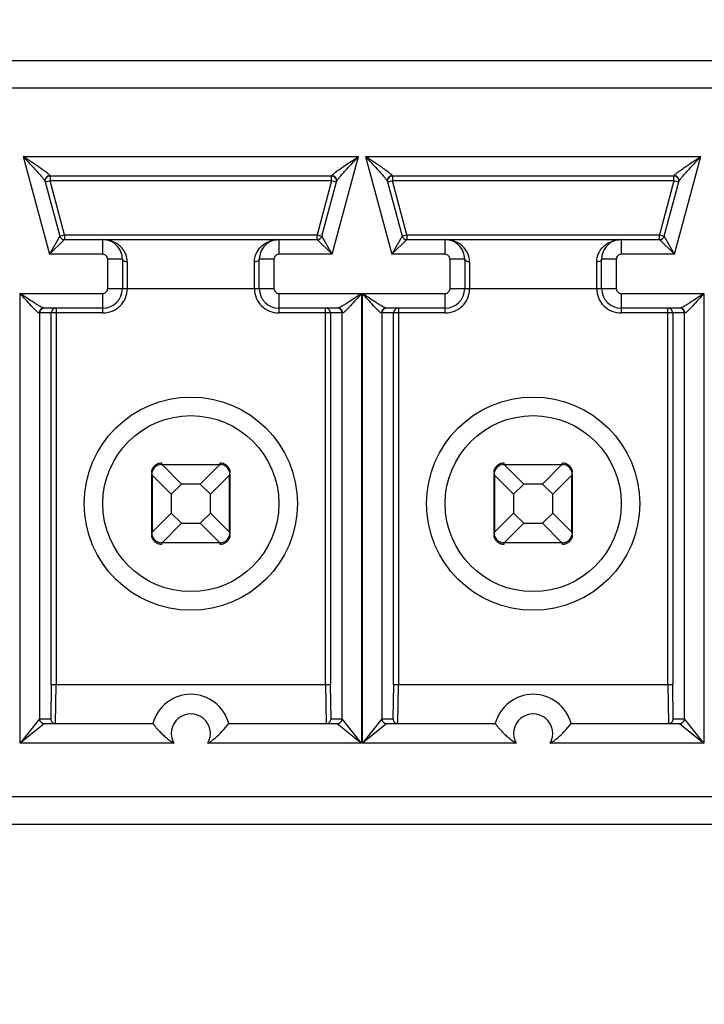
# Model space of a CAD drawing. Header units: inches. Extents: x 0 to 34, y 0 to 22.
# Tile 8 of 124: x 7.63 to 7.837, y 5.255 to 5.553. Entities that reach past the tile are written whole.
import ezdxf

# ---------------------------------------------------------------- set-up
doc = ezdxf.new("R2010")
doc.units = ezdxf.units.IN
doc.header["$LTSCALE"] = 1.87
doc.header["$MEASUREMENT"] = 0
doc.layers.get('0').update_dxf_attribs({"linetype": 'CONTINUOUS'})
doc.layers.add('DIMENSIONS', color=7, linetype='CONTINUOUS')
doc.styles.get("Standard").update_dxf_attribs({"font": 'txt', "width": 0.8})
doc.dimstyles.new('DIMSTYLE_2', dxfattribs={"dimtxt": 0.125, "dimasz": 0.18, "dimexe": 0.125, "dimexo": 0.0625, "dimgap": 0.09, "dimtad": 0, "dimtih": 1, "dimtoh": 1, "dimdec": 3, "dimlfac": 1.3333333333, "dimzin": 4, "dimdsep": 46, "dimtxsty": 'STANDARD', "dimblk": '_FILLED', "dimblk1": '_FILLED', "dimblk2": '_FILLED', "dimcen": 0.09, "dimadec": 0, "dimazin": 0, "dimtp": 0.001, "dimtm": 0.001, "dimtfac": 1, "dimtdec": 3, "dimtofl": 0, "dimtmove": 0, "dimatfit": 3, "dimldrblk": '_FILLED', "dimfxl": 1, "dimtolj": 1, "dimtzin": 4, "dimarcsym": 0})

# ---------------------------------------------------------------- blocks, each defined once
blk = doc.blocks.new('*D7')
at = {"layer": 'DIMENSIONS', "color": 2, "linetype": 'CONTINUOUS'}
blk.add_line((10.0188810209, 5.2472113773), (10.0188810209, 4.1817363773), dxfattribs=at)
at = {"layer": 'DIMENSIONS', "color": 2, "linetype": 'CONTINUOUS', "insert": (9.9563810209, 4.1192363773), "char_height": 0.125, "width": 1.425, "attachment_point": 3, "rotation": 90, "line_spacing_factor": 0.9}
blk.add_mtext('4.754{\\Ftxt.shx;\\W1.000000;\\H0.125000; }[120.74]', dxfattribs=at)
blk = doc.blocks.new('_FILLED')
at = {"color": 0, "linetype": 'BYBLOCK'}
blk.add_solid([(0, 0), (-1, 0.1736111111), (-1, -0.1736111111)], dxfattribs=at)
blk = doc.blocks.new('*D20')
at = {"layer": 'DIMENSIONS', "color": 2, "linetype": 'CONTINUOUS'}
blk.add_line((8.8549853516, 6.4099613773), (5.68896, 6.4099613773), dxfattribs=at)
at = {"layer": 'DIMENSIONS', "color": 2, "linetype": 'CONTINUOUS', "insert": (5.62646, 6.4724613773), "char_height": 0.125, "width": 1.325, "attachment_point": 3, "line_spacing_factor": 0.9}
blk.add_mtext('1.944{\\Ftxt.shx;\\W1.000000;\\H0.125000; }[49.39]', dxfattribs=at)

msp = doc.modelspace()

# ---------------------------------------------------------------- linework, layer by layer
at = {"color": 7, "linetype": 'CONTINUOUS'}
for p, q in [((8.6865363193, 5.5402861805), (7.1936583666, 5.5402861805)), ((8.6782863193, 5.5320361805), (7.2831145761, 5.5320361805)), ((7.6311490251, 5.5113670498), (7.6390609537, 5.4818393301)), ((7.6311490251, 5.5113670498), (7.7323138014, 5.5113670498)), ((7.7244014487, 5.4818393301), (7.7323138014, 5.5113670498)), ((7.7344954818, 5.5113670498), (7.7424074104, 5.4818393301)), ((7.7344954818, 5.5113670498), (7.8356602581, 5.5113670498)), ((7.8277479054, 5.4818393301), (7.8356602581, 5.5113670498)), ((7.6377748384, 5.5037520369), (7.6421663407, 5.4873627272)), ((7.6392408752, 5.5039849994), (7.6378148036, 5.5036028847)), ((7.6392408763, 5.5054613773), (7.6392009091, 5.5055806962)), ((7.6392408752, 5.5054613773), (7.6392408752, 5.5039849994)), ((7.7242215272, 5.5054613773), (7.6392408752, 5.5054613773)), ((7.6435924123, 5.4877448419), (7.6392408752, 5.5039849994)), ((7.7242215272, 5.5039849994), (7.6392408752, 5.5039849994)), ((7.7242215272, 5.5039849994), (7.7198699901, 5.4877448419)), ((7.7212960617, 5.4873627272), (7.7256875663, 5.5037520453)), ((7.7242215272, 5.5039849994), (7.7242215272, 5.5054613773)), ((7.7256475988, 5.5036028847), (7.7242215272, 5.5039849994)), ((7.724261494, 5.5055806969), (7.724221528, 5.5054613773)), ((7.7411212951, 5.5037520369), (7.7455127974, 5.4873627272)), ((7.7425873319, 5.5039849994), (7.7411612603, 5.5036028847)), ((7.742587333, 5.5054613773), (7.7425473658, 5.5055806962)), ((7.7425873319, 5.5054613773), (7.7425873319, 5.5039849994)), ((7.8275679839, 5.5054613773), (7.7425873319, 5.5054613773)), ((7.746938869, 5.4877448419), (7.7425873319, 5.5039849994)), ((7.8275679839, 5.5039849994), (7.7425873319, 5.5039849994)), ((7.8275679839, 5.5039849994), (7.8232164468, 5.4877448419)), ((7.8246425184, 5.4873627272), (7.829034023, 5.5037520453)), ((7.8275679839, 5.5039849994), (7.8275679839, 5.5054613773)), ((7.8289940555, 5.5036028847), (7.8275679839, 5.5039849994)), ((7.8276079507, 5.5055806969), (7.8275679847, 5.5054613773)), ((7.639060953, 5.4818393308), (7.6435924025, 5.4862684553)), ((7.6421663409, 5.4873627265), (7.6390609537, 5.4818393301)), ((7.6421663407, 5.4873627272), (7.6435924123, 5.4877448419)), ((7.6435924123, 5.4877448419), (7.6435924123, 5.486268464)), ((7.6435924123, 5.4877448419), (7.7198699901, 5.4877448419)), ((7.6435924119, 5.486268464), (7.7198699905, 5.486268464)), ((7.6551563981, 5.4818393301), (7.6551563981, 5.486268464)), ((7.7083060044, 5.486268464), (7.7083060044, 5.4818393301)), ((7.7198699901, 5.486268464), (7.7198699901, 5.4877448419)), ((7.7198699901, 5.4877448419), (7.7212960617, 5.4873627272)), ((7.71987, 5.4862684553), (7.7244014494, 5.4818393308)), ((7.7244014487, 5.4818393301), (7.721296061, 5.4873627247)), ((7.7455127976, 5.4873627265), (7.7424074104, 5.4818393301)), ((7.7424074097, 5.4818393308), (7.7469388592, 5.4862684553)), ((7.7455127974, 5.4873627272), (7.746938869, 5.4877448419)), ((7.746938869, 5.4877448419), (7.746938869, 5.486268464)), ((7.746938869, 5.4877448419), (7.8232164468, 5.4877448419)), ((7.7469388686, 5.486268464), (7.8232164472, 5.486268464)), ((7.7585028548, 5.4818393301), (7.7585028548, 5.486268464)), ((7.8116524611, 5.486268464), (7.8116524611, 5.4818393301)), ((7.8232164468, 5.486268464), (7.8232164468, 5.4877448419)), ((7.8232164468, 5.4877448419), (7.8246425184, 5.4873627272)), ((7.8232164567, 5.4862684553), (7.8277479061, 5.4818393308)), ((7.8277479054, 5.4818393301), (7.8246425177, 5.4873627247)), ((7.6551563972, 5.4818393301), (7.6390609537, 5.4818393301)), ((7.6610619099, 5.4803629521), (7.656632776, 5.4803629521)), ((7.656632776, 5.4715046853), (7.656632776, 5.4803629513)), ((7.6610619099, 5.4803629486), (7.6610619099, 5.4715046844)), ((7.7068296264, 5.4803629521), (7.7024004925, 5.4803629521)), ((7.7024004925, 5.4715046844), (7.7024004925, 5.4803629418)), ((7.7068296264, 5.4803629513), (7.7068296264, 5.4715046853)), ((7.7244014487, 5.4818393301), (7.7083060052, 5.4818393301)), ((7.7585028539, 5.4818393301), (7.7424074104, 5.4818393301)), ((7.7644083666, 5.4803629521), (7.7599792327, 5.4803629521)), ((7.7599792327, 5.4715046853), (7.7599792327, 5.4803629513)), ((7.7644083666, 5.4803629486), (7.7644083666, 5.4715046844)), ((7.8101760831, 5.4803629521), (7.8057469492, 5.4803629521)), ((7.8057469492, 5.4715046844), (7.8057469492, 5.4803629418)), ((7.8101760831, 5.4803629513), (7.8101760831, 5.4715046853)), ((7.8277479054, 5.4818393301), (7.8116524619, 5.4818393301)), ((7.6625382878, 5.4795576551), (7.6625382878, 5.4715046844)), ((7.7009241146, 5.4715046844), (7.7009241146, 5.4795576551)), ((7.7658847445, 5.4795576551), (7.7658847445, 5.4715046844)), ((7.8042705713, 5.4715046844), (7.8042705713, 5.4795576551)), ((7.656632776, 5.4715046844), (7.7068296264, 5.4715046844)), ((7.7599792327, 5.4715046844), (7.8101760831, 5.4715046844)), ((7.630165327, 5.3342014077), (7.630165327, 5.4700283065)), ((7.630165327, 5.4700283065), (7.6551563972, 5.4700283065)), ((7.6551563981, 5.4641227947), (7.6551563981, 5.4700283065)), ((7.7083060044, 5.4700283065), (7.7083060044, 5.4641227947)), ((7.7083060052, 5.4700283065), (7.733296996, 5.4700283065)), ((7.733296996, 5.4700283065), (7.733296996, 5.3342013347)), ((7.7335117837, 5.3342014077), (7.7335117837, 5.4700283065)), ((7.7335117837, 5.4700283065), (7.7585028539, 5.4700283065)), ((7.7585028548, 5.4641227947), (7.7585028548, 5.4700283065)), ((7.8116524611, 5.4700283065), (7.8116524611, 5.4641227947)), ((7.8116524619, 5.4700283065), (7.8366434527, 5.4700283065)), ((7.8366434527, 5.4700283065), (7.8366434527, 5.3342013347)), ((7.6551563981, 5.4655991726), (7.6373982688, 5.4655991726)), ((7.6410767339, 5.4655991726), (7.6410767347, 5.3519181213)), ((7.7260641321, 5.4655991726), (7.7083060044, 5.4655991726)), ((7.7223856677, 5.3519181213), (7.7223856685, 5.4655991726)), ((7.7585028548, 5.4655991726), (7.7407447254, 5.4655991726)), ((7.7444231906, 5.4655991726), (7.7444231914, 5.3519181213)), ((7.8294105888, 5.4655991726), (7.8116524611, 5.4655991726)), ((7.8257321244, 5.3519181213), (7.8257321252, 5.4655991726)), ((7.6551563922, 5.4641227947), (7.6359517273, 5.4641227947)), ((7.6360700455, 5.4641227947), (7.6360700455, 5.3415834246)), ((7.6396006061, 5.3519172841), (7.6396006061, 5.4641227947)), ((7.7275106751, 5.4641227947), (7.708306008, 5.4641227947)), ((7.7238617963, 5.4641227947), (7.7238617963, 5.351917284)), ((7.7273923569, 5.3415834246), (7.7273923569, 5.4641227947)), ((7.7585028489, 5.4641227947), (7.739298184, 5.4641227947)), ((7.7394165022, 5.4641227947), (7.7394165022, 5.3415834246)), ((7.7429470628, 5.3519172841), (7.7429470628, 5.4641227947)), ((7.8308571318, 5.4641227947), (7.8116524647, 5.4641227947)), ((7.827208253, 5.4641227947), (7.827208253, 5.351917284)), ((7.8307388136, 5.3415834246), (7.8307388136, 5.4641227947)), ((7.6727547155, 5.4183512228), (7.672876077, 5.4183430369)), ((7.6728729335, 5.4188515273), (7.6728729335, 5.4183550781)), ((7.6728729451, 5.4183550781), (7.6905894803, 5.4183550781)), ((7.672876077, 5.4183430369), (7.6731255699, 5.4182260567)), ((7.6789020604, 5.4124495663), (7.6731255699, 5.4182260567)), ((7.6903368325, 5.4182260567), (7.6731255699, 5.4182260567)), ((7.6903368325, 5.4182260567), (7.6845603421, 5.4124495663)), ((7.6903368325, 5.4182260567), (7.6905859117, 5.4183429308)), ((7.6905859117, 5.4183429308), (7.690715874, 5.4183497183)), ((7.6905894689, 5.4183550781), (7.6905894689, 5.4188515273)), ((7.7761011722, 5.4183512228), (7.7762225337, 5.4183430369)), ((7.7762193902, 5.4188515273), (7.7762193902, 5.4183550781)), ((7.7762194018, 5.4183550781), (7.793935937, 5.4183550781)), ((7.7762225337, 5.4183430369), (7.7764720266, 5.4182260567)), ((7.782248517, 5.4124495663), (7.7764720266, 5.4182260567)), ((7.7936832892, 5.4182260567), (7.7764720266, 5.4182260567)), ((7.7936832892, 5.4182260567), (7.7879067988, 5.4124495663)), ((7.7936832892, 5.4182260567), (7.7939323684, 5.4183429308)), ((7.7939323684, 5.4183429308), (7.7940623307, 5.4183497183)), ((7.7939359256, 5.4183550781), (7.7939359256, 5.4188515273)), ((7.6699201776, 5.3976857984), (7.6699201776, 5.4154023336)), ((7.669932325, 5.415398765), (7.6699255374, 5.4155287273)), ((7.670049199, 5.4151496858), (7.669932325, 5.415398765)), ((7.670049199, 5.4151496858), (7.6758256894, 5.4093731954)), ((7.670049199, 5.4151496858), (7.670049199, 5.3979384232)), ((7.687636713, 5.4093731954), (7.6934132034, 5.4151496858)), ((7.6935301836, 5.4153991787), (7.6934132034, 5.4151496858)), ((7.6934132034, 5.3979384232), (7.6934132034, 5.4151496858)), ((7.6935383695, 5.4155205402), (7.6935301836, 5.4153991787)), ((7.6935422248, 5.4154023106), (7.6935422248, 5.3976857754)), ((7.7732666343, 5.3976857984), (7.7732666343, 5.4154023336)), ((7.7732787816, 5.415398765), (7.7732719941, 5.4155287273)), ((7.7733956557, 5.4151496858), (7.7732787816, 5.415398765)), ((7.7733956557, 5.4151496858), (7.7791721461, 5.4093731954)), ((7.7733956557, 5.4151496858), (7.7733956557, 5.3979384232)), ((7.7909831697, 5.4093731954), (7.7967596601, 5.4151496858)), ((7.7968766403, 5.4153991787), (7.7967596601, 5.4151496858)), ((7.7967596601, 5.3979384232), (7.7967596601, 5.4151496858)), ((7.7968848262, 5.4155205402), (7.7968766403, 5.4153991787)), ((7.7968886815, 5.4154023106), (7.7968886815, 5.3976857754)), ((7.6758256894, 5.4093731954), (7.6789020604, 5.4124495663)), ((7.6845603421, 5.4124495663), (7.6789020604, 5.4124495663)), ((7.6845603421, 5.4124495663), (7.687636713, 5.4093731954)), ((7.7791721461, 5.4093731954), (7.782248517, 5.4124495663)), ((7.7879067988, 5.4124495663), (7.782248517, 5.4124495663)), ((7.7879067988, 5.4124495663), (7.7909831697, 5.4093731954)), ((7.6758256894, 5.4093731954), (7.6758256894, 5.4037149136)), ((7.687636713, 5.4037149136), (7.687636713, 5.4093731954)), ((7.7791721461, 5.4093731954), (7.7791721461, 5.4037149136)), ((7.7909831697, 5.4037149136), (7.7909831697, 5.4093731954)), ((7.6758256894, 5.4037149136), (7.670049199, 5.3979384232)), ((7.6789020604, 5.4006385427), (7.6758256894, 5.4037149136)), ((7.687636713, 5.4037149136), (7.6845603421, 5.4006385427)), ((7.6934132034, 5.3979384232), (7.687636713, 5.4037149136)), ((7.7791721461, 5.4037149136), (7.7733956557, 5.3979384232)), ((7.782248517, 5.4006385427), (7.7791721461, 5.4037149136)), ((7.7909831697, 5.4037149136), (7.7879067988, 5.4006385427)), ((7.7967596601, 5.3979384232), (7.7909831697, 5.4037149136)), ((7.6731255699, 5.3948620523), (7.6789020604, 5.4006385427)), ((7.6789020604, 5.4006385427), (7.6845603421, 5.4006385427)), ((7.6845603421, 5.4006385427), (7.6903368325, 5.3948620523)), ((7.7764720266, 5.3948620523), (7.782248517, 5.4006385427)), ((7.782248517, 5.4006385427), (7.7879067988, 5.4006385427)), ((7.7879067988, 5.4006385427), (7.7936832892, 5.3948620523)), ((7.6699240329, 5.3975675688), (7.6699322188, 5.3976889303)), ((7.6699322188, 5.3976889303), (7.670049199, 5.3979384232)), ((7.6934132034, 5.3979384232), (7.6935300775, 5.397689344)), ((7.6935300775, 5.397689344), (7.6935368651, 5.3975593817)), ((7.7732704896, 5.3975675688), (7.7732786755, 5.3976889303)), ((7.7732786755, 5.3976889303), (7.7733956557, 5.3979384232)), ((7.7967596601, 5.3979384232), (7.7968765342, 5.397689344)), ((7.7968765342, 5.397689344), (7.7968833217, 5.3975593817)), ((7.6728764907, 5.3947451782), (7.6727465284, 5.3947383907)), ((7.6905894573, 5.3947330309), (7.6728729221, 5.3947330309)), ((7.6728729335, 5.3947330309), (7.6728729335, 5.3942365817)), ((7.6731255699, 5.3948620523), (7.6728764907, 5.3947451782)), ((7.6731255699, 5.3948620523), (7.6903368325, 5.3948620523)), ((7.6905863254, 5.3947450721), (7.6903368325, 5.3948620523)), ((7.6907076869, 5.3947368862), (7.6905863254, 5.3947450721)), ((7.6905894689, 5.3942365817), (7.6905894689, 5.3947330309)), ((7.7762229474, 5.3947451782), (7.7760929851, 5.3947383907)), ((7.793935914, 5.3947330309), (7.7762193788, 5.3947330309)), ((7.7762193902, 5.3947330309), (7.7762193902, 5.3942365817)), ((7.7764720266, 5.3948620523), (7.7762229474, 5.3947451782)), ((7.7764720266, 5.3948620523), (7.7936832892, 5.3948620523)), ((7.7939327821, 5.3947450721), (7.7936832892, 5.3948620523)), ((7.7940541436, 5.3947368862), (7.7939327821, 5.3947450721)), ((7.7939359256, 5.3942365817), (7.7939359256, 5.3947330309)), ((7.6396006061, 5.3519172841), (7.6394106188, 5.3415834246)), ((7.6396006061, 5.3519180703), (7.7238617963, 5.3519180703)), ((7.6408867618, 5.3401070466), (7.6410767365, 5.3519181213)), ((7.722385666, 5.3519181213), (7.7225756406, 5.3401070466)), ((7.7240517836, 5.3415834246), (7.7238617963, 5.351917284)), ((7.7429470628, 5.3519172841), (7.7427570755, 5.3415834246)), ((7.7429470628, 5.3519180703), (7.827208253, 5.3519180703)), ((7.7442332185, 5.3401070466), (7.7444231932, 5.3519181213)), ((7.8257321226, 5.3519181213), (7.8259220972, 5.3401070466)), ((7.8273982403, 5.3415834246), (7.827208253, 5.351917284)), ((7.6360700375, 5.3415821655), (7.6301654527, 5.3342014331)), ((7.6360700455, 5.3415834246), (7.6394106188, 5.3415834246)), ((7.7240517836, 5.3415834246), (7.7273923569, 5.3415834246)), ((7.733297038, 5.3342013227), (7.7273923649, 5.3415821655)), ((7.7394164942, 5.3415821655), (7.7335119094, 5.3342014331)), ((7.7394165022, 5.3415834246), (7.7427570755, 5.3415834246)), ((7.8273982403, 5.3415834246), (7.8307388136, 5.3415834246)), ((7.8366434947, 5.3342013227), (7.8307388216, 5.3415821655)), ((7.6375580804, 5.3401070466), (7.630165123, 5.3342015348)), ((7.6375486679, 5.3401070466), (7.6702952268, 5.3401070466)), ((7.6931671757, 5.3401070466), (7.7259137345, 5.3401070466)), ((7.7259043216, 5.3401070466), (7.7332971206, 5.3342015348)), ((7.7409045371, 5.3401070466), (7.7335115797, 5.3342015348)), ((7.7408951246, 5.3401070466), (7.7736416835, 5.3401070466)), ((7.7965136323, 5.3401070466), (7.8292601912, 5.3401070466)), ((7.8292507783, 5.3401070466), (7.8366435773, 5.3342015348)), ((7.6766169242, 5.3342014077), (7.630165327, 5.3342014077)), ((7.733296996, 5.3342013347), (7.686845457, 5.3342013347)), ((7.7799633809, 5.3342014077), (7.7335117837, 5.3342014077)), ((7.8366434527, 5.3342013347), (7.7901919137, 5.3342013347)), ((8.6782863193, 5.3179613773), (7.2019083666, 5.3179613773)), ((7.1936583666, 5.3097113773), (8.6865363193, 5.3097113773))]:
    msp.add_line(p, q, dxfattribs=at)
for centre, radius in [((7.6817312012, 5.4065440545), 0.0321850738), ((7.7850776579, 5.4065440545), 0.0321850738), ((7.6817312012, 5.4065440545), 0.0265748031), ((7.7850776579, 5.4065440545), 0.0265748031)]:
    msp.add_circle(centre, radius, dxfattribs=at)
for centre, radius, start, end in [((7.6392408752, 5.5039849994), 0.001476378, 89.9999999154, 195), ((7.7242215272, 5.5039849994), 0.001476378, 344.9999999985, 90), ((7.7425873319, 5.5039849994), 0.001476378, 89.9999999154, 195), ((7.8275679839, 5.5039849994), 0.001476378, 344.9999999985, 90), ((7.6435924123, 5.4877448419), 0.001476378, 195.0000002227, 270), ((7.6551563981, 5.4803629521), 0.0059055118, 359.9999659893, 89.9999999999), ((7.7083060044, 5.4803629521), 0.0059055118, 89.998497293, 179.9999999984), ((7.7198699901, 5.4877448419), 0.001476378, 270, 344.999999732), ((7.746938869, 5.4877448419), 0.001476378, 195.0000002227, 270), ((7.7585028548, 5.4803629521), 0.0059055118, 359.9999659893, 89.9999999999), ((7.8116524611, 5.4803629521), 0.0059055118, 89.998497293, 179.9999999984), ((7.8232164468, 5.4877448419), 0.001476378, 270, 344.999999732), ((7.6551563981, 5.4803629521), 0.0014763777, 359.9999660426, 90.0000339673), ((7.7083060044, 5.4803629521), 0.0014763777, 89.9999660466, 180.0000339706), ((7.7585028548, 5.4803629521), 0.0014763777, 359.9999660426, 90.0000339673), ((7.8116524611, 5.4803629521), 0.0014763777, 89.9999660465, 180.0000339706), ((7.6551563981, 5.4715046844), 0.0073818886, 269.9999542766, 360), ((7.6551563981, 5.4715046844), 0.0014763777, 269.9999660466, 3.39706e-05), ((7.6551563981, 5.4715046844), 0.0059055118, 270.000000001, 359.9999999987), ((7.7083060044, 5.4715046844), 0.007381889, 180, 270.0000286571), ((7.7083060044, 5.4715046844), 0.0059055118, 180.0000000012, 269.9999999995), ((7.7083060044, 5.4715046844), 0.0014763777, 179.9999660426, 270.0000339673), ((7.7585028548, 5.4715046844), 0.0073818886, 269.9999542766, 360), ((7.7585028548, 5.4715046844), 0.0014763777, 269.9999660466, 3.39706e-05), ((7.7585028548, 5.4715046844), 0.0059055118, 270.000000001, 359.9999999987), ((7.8116524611, 5.4715046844), 0.007381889, 180, 270.0000286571), ((7.8116524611, 5.4715046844), 0.0059055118, 180.0000000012, 269.9999999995), ((7.8116524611, 5.4715046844), 0.0014763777, 179.9999660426, 270.0000339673), ((7.637545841, 5.464123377), 0.0014757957, 89.987070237, 180.0226083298), ((7.6410764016, 5.464123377), 0.0014757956, 89.9870695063, 180.0226090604), ((7.7223862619, 5.4641236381), 0.0014755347, 359.9672506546, 90.0230707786), ((7.7259165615, 5.464123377), 0.0014757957, 359.9773916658, 90.0129297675), ((7.7408922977, 5.464123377), 0.0014757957, 89.9870702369, 180.0226083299), ((7.7444228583, 5.464123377), 0.0014757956, 89.9870695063, 180.0226090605), ((7.8257327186, 5.4641236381), 0.0014755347, 359.9672506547, 90.0230707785), ((7.8292630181, 5.464123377), 0.0014757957, 359.9773916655, 90.0129297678), ((7.6728729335, 5.4154023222), 0.0029527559, 90, 179.9997786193), ((7.6905894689, 5.4154023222), 0.0029527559, 0, 89.9997786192), ((7.7762193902, 5.4154023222), 0.0029527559, 90, 179.9997786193), ((7.7939359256, 5.4154023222), 0.0029527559, 0, 89.9997786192), ((7.6728729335, 5.3976857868), 0.0029527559, 180, 269.9997786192), ((7.6905894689, 5.3976857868), 0.0029527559, 270, 359.9997786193), ((7.7762193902, 5.3976857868), 0.0029527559, 180, 269.9997786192), ((7.7939359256, 5.3976857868), 0.0029527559, 270, 359.9997786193), ((7.6817312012, 5.3371542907), 0.0118110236, 14.4775121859, 165.5224878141), ((7.7850776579, 5.3371542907), 0.0118110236, 14.4775121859, 165.5224878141), ((7.6375467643, 5.3415827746), 0.0014767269, 180.0715289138, 269.9964389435), ((7.6408863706, 5.3415827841), 0.0014757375, 179.975131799, 270.015189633), ((7.6817312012, 5.3371542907), 0.0059053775, 329.9979909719, 210.0012922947), ((7.7225760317, 5.3415827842), 0.0014757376, 269.9848155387, 0.0248630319), ((7.7259156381, 5.3415827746), 0.0014767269, 270.0035613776, 359.9284706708), ((7.740893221, 5.3415827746), 0.0014767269, 180.0715289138, 269.9964389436), ((7.7442328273, 5.3415827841), 0.0014757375, 179.9751317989, 270.0151896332), ((7.7850776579, 5.3371542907), 0.0059053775, 329.9979909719, 210.0012922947), ((7.8259224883, 5.3415827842), 0.0014757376, 269.9848155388, 0.0248630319), ((7.8292620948, 5.3415827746), 0.0014767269, 270.0035613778, 359.9284706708)]:
    msp.add_arc(centre, radius, start, end, dxfattribs=at)
for points, knots in [([(7.6392009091, 5.5055806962), (7.6391382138, 5.5057679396), (7.6386746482, 5.5061157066), (7.6379680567, 5.5067061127), (7.6369821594, 5.5074012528), (7.6355103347, 5.5084321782), (7.6335497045, 5.5097573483), (7.6319574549, 5.5108253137), (7.6311490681, 5.5113668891)], [0, 0, 0, 0, 0.0596382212, 0.1621485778, 0.2859691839, 0.420752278, 0.7061191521, 1, 1, 1, 1]), ([(7.6311490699, 5.5113668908), (7.6318204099, 5.5106406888), (7.6331422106, 5.5092104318), (7.6347639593, 5.5074398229), (7.6359771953, 5.5060793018), (7.6367776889, 5.5051635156), (7.6373670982, 5.5044090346), (7.637720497, 5.5039548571), (7.6377748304, 5.5037520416)], [0, 0, 0, 0, 0.2935276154, 0.5781077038, 0.7123210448, 0.8351096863, 0.9376815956, 1, 1, 1, 1]), ([(7.724261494, 5.5055806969), (7.7243241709, 5.5057679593), (7.72478781, 5.5061157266), (7.7254944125, 5.5067061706), (7.7264803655, 5.5074013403), (7.7279522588, 5.5084322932), (7.7299128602, 5.509757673), (7.7315054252, 5.5108252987), (7.7323138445, 5.5113668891)], [0, 0, 0, 0, 0.0596393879, 0.1621508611, 0.2859718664, 0.4207549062, 0.7061209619, 1, 1, 1, 1]), ([(7.7256875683, 5.5037520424), (7.7257418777, 5.5039548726), (7.7260953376, 5.5044090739), (7.7266847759, 5.5051635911), (7.727485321, 5.5060794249), (7.7286985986, 5.5074399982), (7.7303204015, 5.5092106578), (7.7316422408, 5.5106409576), (7.7323135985, 5.5113671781)], [0, 0, 0, 0, 0.0623183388, 0.164895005, 0.287685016, 0.4218976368, 0.7064762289, 1, 1, 1, 1]), ([(7.7425473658, 5.5055806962), (7.7424846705, 5.5057679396), (7.7420211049, 5.5061157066), (7.7413145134, 5.5067061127), (7.7403286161, 5.5074012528), (7.7388567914, 5.5084321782), (7.7368961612, 5.5097573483), (7.7353039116, 5.5108253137), (7.7344955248, 5.5113668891)], [0, 0, 0, 0, 0.0596382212, 0.1621485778, 0.2859691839, 0.420752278, 0.7061191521, 1, 1, 1, 1]), ([(7.7344955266, 5.5113668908), (7.7351668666, 5.5106406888), (7.7364886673, 5.5092104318), (7.738110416, 5.5074398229), (7.739323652, 5.5060793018), (7.7401241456, 5.5051635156), (7.7407135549, 5.5044090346), (7.7410669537, 5.5039548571), (7.7411212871, 5.5037520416)], [0, 0, 0, 0, 0.2935276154, 0.5781077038, 0.7123210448, 0.8351096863, 0.9376815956, 1, 1, 1, 1]), ([(7.8276079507, 5.5055806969), (7.8276706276, 5.5057679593), (7.8281342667, 5.5061157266), (7.8288408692, 5.5067061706), (7.8298268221, 5.5074013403), (7.8312987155, 5.5084322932), (7.8332593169, 5.509757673), (7.8348518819, 5.5108252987), (7.8356603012, 5.5113668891)], [0, 0, 0, 0, 0.0596393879, 0.1621508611, 0.2859718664, 0.4207549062, 0.7061209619, 1, 1, 1, 1]), ([(7.829034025, 5.5037520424), (7.8290883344, 5.5039548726), (7.8294417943, 5.5044090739), (7.8300312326, 5.5051635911), (7.8308317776, 5.5060794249), (7.8320450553, 5.5074399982), (7.8336668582, 5.5092106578), (7.8349886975, 5.5106409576), (7.8356600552, 5.5113671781)], [0, 0, 0, 0, 0.0623183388, 0.164895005, 0.287685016, 0.4218976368, 0.7064762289, 1, 1, 1, 1]), ([(7.6392009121, 5.5055806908), (7.6387671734, 5.5055760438), (7.6378608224, 5.5051524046), (7.637664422, 5.5041640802), (7.6377748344, 5.5037520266)], [0, 0, 0, 0, 0.5041689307, 1, 1, 1, 1]), ([(7.7256875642, 5.5037520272), (7.7257979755, 5.5041640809), (7.7256015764, 5.5051524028), (7.7246952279, 5.5055760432), (7.7242614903, 5.5055806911)], [0, 0, 0, 0, 0.4958315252, 1, 1, 1, 1]), ([(7.7425473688, 5.5055806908), (7.7421136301, 5.5055760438), (7.7412072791, 5.5051524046), (7.7410108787, 5.5041640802), (7.7411212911, 5.5037520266)], [0, 0, 0, 0, 0.5041689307, 1, 1, 1, 1]), ([(7.8290340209, 5.5037520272), (7.8291444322, 5.5041640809), (7.8289480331, 5.5051524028), (7.8280416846, 5.5055760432), (7.827607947, 5.5055806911)], [0, 0, 0, 0, 0.4958315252, 1, 1, 1, 1]), ([(7.6625382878, 5.4795576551), (7.6625382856, 5.4806145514), (7.6619872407, 5.4826299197), (7.6595112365, 5.4854099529), (7.6568198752, 5.486268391), (7.6551563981, 5.486268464)], [0, 0, 0, 0, 0.2900434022, 0.5434929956, 1, 1, 1, 1]), ([(7.7009241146, 5.4795576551), (7.7009241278, 5.4806145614), (7.7014751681, 5.4826299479), (7.703951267, 5.4854100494), (7.7066427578, 5.4862684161), (7.7083063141, 5.486268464)], [0, 0, 0, 0, 0.2900383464, 0.5434835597, 1, 1, 1, 1]), ([(7.7658847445, 5.4795576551), (7.7658847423, 5.4806145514), (7.7653336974, 5.4826299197), (7.7628576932, 5.4854099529), (7.7601663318, 5.486268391), (7.7585028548, 5.486268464)], [0, 0, 0, 0, 0.2900434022, 0.5434929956, 1, 1, 1, 1]), ([(7.8042705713, 5.4795576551), (7.8042705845, 5.4806145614), (7.8048216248, 5.4826299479), (7.8072977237, 5.4854100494), (7.8099892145, 5.4862684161), (7.8116527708, 5.486268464)], [0, 0, 0, 0, 0.2900383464, 0.5434835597, 1, 1, 1, 1]), ([(7.6625382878, 5.4795576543), (7.6623549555, 5.479557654), (7.6618126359, 5.4796028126), (7.6610619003, 5.4799658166), (7.6610619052, 5.4803629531)], [0, 0, 0, 0, 0.3158349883, 1, 1, 1, 1]), ([(7.7024004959, 5.4803629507), (7.7024004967, 5.480256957), (7.702133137, 5.4796797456), (7.7014097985, 5.4795576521), (7.7009241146, 5.4795576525)], [0, 0, 0, 0, 0.1791410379, 1, 1, 1, 1]), ([(7.7658847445, 5.4795576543), (7.7657014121, 5.479557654), (7.7651590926, 5.4796028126), (7.764408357, 5.4799658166), (7.7644083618, 5.4803629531)], [0, 0, 0, 0, 0.3158349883, 1, 1, 1, 1]), ([(7.8057469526, 5.4803629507), (7.8057469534, 5.480256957), (7.8054795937, 5.4796797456), (7.8047562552, 5.4795576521), (7.8042705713, 5.4795576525)], [0, 0, 0, 0, 0.1791410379, 1, 1, 1, 1]), ([(7.6359517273, 5.4641227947), (7.6358080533, 5.4641227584), (7.6354637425, 5.4643994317), (7.6349303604, 5.4648572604), (7.6342512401, 5.4655494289), (7.6332119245, 5.4666445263), (7.6318419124, 5.4681549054), (7.6307326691, 5.4693941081), (7.630165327, 5.4700285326)], [0, 0, 0, 0, 0.0519471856, 0.144705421, 0.2637252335, 0.3983899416, 0.6922738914, 1, 1, 1, 1]), ([(7.6373982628, 5.4655991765), (7.6372352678, 5.465599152), (7.6368273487, 5.4657832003), (7.6361584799, 5.4661306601), (7.6353161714, 5.4666408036), (7.6340179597, 5.4674624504), (7.6322889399, 5.4686027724), (7.6308853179, 5.4695454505), (7.6301655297, 5.4700283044)], [0, 0, 0, 0, 0.0575095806, 0.1514701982, 0.2696264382, 0.4033267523, 0.6941869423, 1, 1, 1, 1]), ([(7.7332968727, 5.4700283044), (7.7325770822, 5.4695454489), (7.7311734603, 5.4686027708), (7.7294444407, 5.467462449), (7.7281462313, 5.4666408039), (7.7273039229, 5.4661306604), (7.7266350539, 5.4657832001), (7.7262271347, 5.465599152), (7.7260641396, 5.4655991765)], [0, 0, 0, 0, 0.3058140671, 0.596673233, 0.7303734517, 0.8485297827, 0.9424904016, 1, 1, 1, 1]), ([(7.733296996, 5.4700284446), (7.7327296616, 5.4693940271), (7.7316204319, 5.4681548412), (7.7302504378, 5.4666444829), (7.7292111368, 5.4655494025), (7.7285320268, 5.4648572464), (7.727998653, 5.4643994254), (7.7276543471, 5.4641227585), (7.7275106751, 5.4641227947)], [0, 0, 0, 0, 0.3077267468, 0.6016108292, 0.7362753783, 0.8552949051, 0.948052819, 1, 1, 1, 1]), ([(7.739298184, 5.4641227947), (7.73915451, 5.4641227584), (7.7388101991, 5.4643994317), (7.7382768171, 5.4648572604), (7.7375976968, 5.4655494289), (7.7365583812, 5.4666445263), (7.7351883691, 5.4681549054), (7.7340791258, 5.4693941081), (7.7335117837, 5.4700285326)], [0, 0, 0, 0, 0.0519471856, 0.144705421, 0.2637252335, 0.3983899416, 0.6922738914, 1, 1, 1, 1]), ([(7.7407447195, 5.4655991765), (7.7405817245, 5.465599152), (7.7401738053, 5.4657832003), (7.7395049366, 5.4661306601), (7.7386626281, 5.4666408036), (7.7373644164, 5.4674624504), (7.7356353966, 5.4686027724), (7.7342317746, 5.4695454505), (7.7335119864, 5.4700283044)], [0, 0, 0, 0, 0.0575095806, 0.1514701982, 0.2696264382, 0.4033267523, 0.6941869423, 1, 1, 1, 1]), ([(7.8366433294, 5.4700283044), (7.8359235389, 5.4695454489), (7.8345199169, 5.4686027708), (7.8327908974, 5.467462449), (7.831492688, 5.4666408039), (7.8306503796, 5.4661306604), (7.8299815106, 5.4657832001), (7.8295735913, 5.465599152), (7.8294105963, 5.4655991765)], [0, 0, 0, 0, 0.3058140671, 0.596673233, 0.7303734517, 0.8485297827, 0.9424904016, 1, 1, 1, 1]), ([(7.8366434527, 5.4700284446), (7.8360761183, 5.4693940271), (7.8349668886, 5.4681548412), (7.8335968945, 5.4666444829), (7.8325575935, 5.4655494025), (7.8318784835, 5.4648572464), (7.8313451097, 5.4643994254), (7.8310008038, 5.4641227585), (7.8308571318, 5.4641227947)], [0, 0, 0, 0, 0.3077267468, 0.6016108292, 0.7362753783, 0.8552949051, 0.948052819, 1, 1, 1, 1]), ([(7.6373982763, 5.4655991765), (7.6370281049, 5.4655991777), (7.6362531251, 5.4652768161), (7.6359517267, 5.4644983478), (7.635951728, 5.4641227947)], [0, 0, 0, 0, 0.4963916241, 1, 1, 1, 1]), ([(7.7275106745, 5.4641227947), (7.7275106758, 5.4644983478), (7.7272092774, 5.4652768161), (7.7264342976, 5.4655991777), (7.7260641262, 5.4655991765)], [0, 0, 0, 0, 0.5036083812, 1, 1, 1, 1]), ([(7.740744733, 5.4655991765), (7.7403745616, 5.4655991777), (7.7395995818, 5.4652768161), (7.7392981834, 5.4644983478), (7.7392981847, 5.4641227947)], [0, 0, 0, 0, 0.4963916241, 1, 1, 1, 1]), ([(7.8308571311, 5.4641227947), (7.8308571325, 5.4644983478), (7.8305557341, 5.4652768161), (7.8297807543, 5.4655991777), (7.8294105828, 5.4655991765)], [0, 0, 0, 0, 0.5036083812, 1, 1, 1, 1]), ([(7.6699201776, 5.4159980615), (7.6699201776, 5.416369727), (7.6700756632, 5.4171250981), (7.6707368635, 5.4180732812), (7.6717176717, 5.4187048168), (7.6724893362, 5.4188515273), (7.6728729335, 5.4188515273)], [0, 0, 0, 0, 0.2460684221, 0.4944159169, 0.7460319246, 1, 1, 1, 1]), ([(7.6905894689, 5.4188515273), (7.6909730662, 5.4188515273), (7.6917447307, 5.4187048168), (7.6927255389, 5.4180732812), (7.6933867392, 5.4171250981), (7.6935422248, 5.416369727), (7.6935422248, 5.4159980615)], [0, 0, 0, 0, 0.2539680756, 0.5055840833, 0.7539315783, 1, 1, 1, 1]), ([(7.690715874, 5.4183497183), (7.690720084, 5.4183500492), (7.69072871, 5.4183505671), (7.6907373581, 5.4183505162), (7.690741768, 5.4183503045)], [0, 0, 0, 0, 0.4888888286, 1, 1, 1, 1]), ([(7.7732666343, 5.4159980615), (7.7732666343, 5.416369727), (7.7734221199, 5.4171250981), (7.7740833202, 5.4180732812), (7.7750641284, 5.4187048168), (7.7758357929, 5.4188515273), (7.7762193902, 5.4188515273)], [0, 0, 0, 0, 0.2460684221, 0.4944159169, 0.7460319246, 1, 1, 1, 1]), ([(7.7939359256, 5.4188515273), (7.7943195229, 5.4188515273), (7.7950911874, 5.4187048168), (7.7960719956, 5.4180732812), (7.7967331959, 5.4171250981), (7.7968886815, 5.416369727), (7.7968886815, 5.4159980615)], [0, 0, 0, 0, 0.2539680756, 0.5055840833, 0.7539315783, 1, 1, 1, 1]), ([(7.7940623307, 5.4183497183), (7.7940665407, 5.4183500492), (7.7940751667, 5.4183505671), (7.7940838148, 5.4183505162), (7.7940882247, 5.4183503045)], [0, 0, 0, 0, 0.4888888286, 1, 1, 1, 1]), ([(7.6699255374, 5.4155287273), (7.6699252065, 5.4155329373), (7.6699246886, 5.4155415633), (7.6699247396, 5.4155502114), (7.6699249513, 5.4155546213)], [0, 0, 0, 0, 0.4888888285, 1, 1, 1, 1]), ([(7.7732719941, 5.4155287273), (7.7732716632, 5.4155329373), (7.7732711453, 5.4155415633), (7.7732711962, 5.4155502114), (7.7732714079, 5.4155546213)], [0, 0, 0, 0, 0.4888888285, 1, 1, 1, 1]), ([(7.6728729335, 5.3942365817), (7.6724893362, 5.3942365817), (7.6717176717, 5.3943832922), (7.6707368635, 5.3950148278), (7.6700756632, 5.3959630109), (7.6699201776, 5.396718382), (7.6699201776, 5.3970900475)], [0, 0, 0, 0, 0.2539680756, 0.5055840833, 0.7539315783, 1, 1, 1, 1]), ([(7.6935422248, 5.3970900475), (7.6935422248, 5.396718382), (7.6933867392, 5.3959630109), (7.6927255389, 5.3950148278), (7.6917447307, 5.3943832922), (7.6909730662, 5.3942365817), (7.6905894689, 5.3942365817)], [0, 0, 0, 0, 0.2460684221, 0.4944159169, 0.7460319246, 1, 1, 1, 1]), ([(7.6935368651, 5.3975593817), (7.6935371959, 5.3975551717), (7.6935377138, 5.3975465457), (7.6935376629, 5.3975378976), (7.6935374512, 5.3975334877)], [0, 0, 0, 0, 0.4888888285, 1, 1, 1, 1]), ([(7.7762193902, 5.3942365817), (7.7758357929, 5.3942365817), (7.7750641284, 5.3943832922), (7.7740833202, 5.3950148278), (7.7734221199, 5.3959630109), (7.7732666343, 5.396718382), (7.7732666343, 5.3970900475)], [0, 0, 0, 0, 0.2539680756, 0.5055840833, 0.7539315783, 1, 1, 1, 1]), ([(7.7968886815, 5.3970900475), (7.7968886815, 5.396718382), (7.7967331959, 5.3959630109), (7.7960719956, 5.3950148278), (7.7950911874, 5.3943832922), (7.7943195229, 5.3942365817), (7.7939359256, 5.3942365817)], [0, 0, 0, 0, 0.2460684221, 0.4944159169, 0.7460319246, 1, 1, 1, 1]), ([(7.7968833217, 5.3975593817), (7.7968836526, 5.3975551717), (7.7968841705, 5.3975465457), (7.7968841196, 5.3975378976), (7.7968839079, 5.3975334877)], [0, 0, 0, 0, 0.4888888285, 1, 1, 1, 1]), ([(7.6727465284, 5.3947383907), (7.6727423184, 5.3947380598), (7.6727336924, 5.3947375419), (7.6727250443, 5.3947375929), (7.6727206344, 5.3947378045)], [0, 0, 0, 0, 0.4888888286, 1, 1, 1, 1]), ([(7.7760929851, 5.3947383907), (7.7760887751, 5.3947380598), (7.7760801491, 5.3947375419), (7.776071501, 5.3947375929), (7.7760670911, 5.3947378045)], [0, 0, 0, 0, 0.4888888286, 1, 1, 1, 1]), ([(7.6702952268, 5.3401070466), (7.6703143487, 5.3401070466), (7.6703428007, 5.3400108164), (7.6704625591, 5.3399136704), (7.6706212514, 5.3396822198), (7.6709635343, 5.3392737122), (7.6715022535, 5.3386181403), (7.672283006, 5.3377509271), (7.6732047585, 5.3368099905), (7.6746026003, 5.3355413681), (7.675776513, 5.3346867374), (7.676616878, 5.3342015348)], [0, 0, 0, 0, 0.0065940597, 0.026074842, 0.0576180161, 0.100015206, 0.2115405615, 0.3490609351, 0.5027436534, 0.66537127, 1, 1, 1, 1]), ([(7.6868455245, 5.3342015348), (7.6884756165, 5.3351427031), (7.6906865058, 5.3370818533), (7.6925507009, 5.3393187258), (7.6931671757, 5.3401070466)], [0, 0, 0, 0, 0.6503701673, 1, 1, 1, 1]), ([(7.7736416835, 5.3401070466), (7.7736608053, 5.3401070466), (7.7736892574, 5.3400108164), (7.7738090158, 5.3399136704), (7.7739677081, 5.3396822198), (7.774309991, 5.3392737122), (7.7748487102, 5.3386181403), (7.7756294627, 5.3377509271), (7.7765512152, 5.3368099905), (7.777949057, 5.3355413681), (7.7791229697, 5.3346867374), (7.7799633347, 5.3342015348)], [0, 0, 0, 0, 0.0065940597, 0.026074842, 0.0576180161, 0.100015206, 0.2115405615, 0.3490609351, 0.5027436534, 0.66537127, 1, 1, 1, 1]), ([(7.7901919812, 5.3342015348), (7.7918220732, 5.3351427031), (7.7940329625, 5.3370818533), (7.7958971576, 5.3393187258), (7.7965136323, 5.3401070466)], [0, 0, 0, 0, 0.6503701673, 1, 1, 1, 1])]:
    msp.add_open_spline(points, degree=3, knots=knots, dxfattribs=at)

# ---------------------------------------------------------------- dimensions: what is measured, and where the dimension line sits
at = {"layer": 'DIMENSIONS', "color": 2, "linetype": 'CONTINUOUS'}
for feature_location, offset, dtype, origin, picture, middle in [((8.8549853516, 6.4099613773), (-3.1660253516, 0), 0, (8.9174853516, 4.9517363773), '*D20', (4.96396, 6.4099613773)), ((10.0188810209, 5.2472113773), (0, -1.0654750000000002), 1, (6.4537353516, 5.3097113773), '*D7', (10.0188810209, 3.4067363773))]:
    dim = msp.add_ordinate_dim(feature_location=feature_location, offset=offset, dtype=dtype, origin=origin, dimstyle='DIMSTYLE_2', override={"dimtad": 1, "dimtih": 0, "dimtoh": 0}, dxfattribs=at)
    dim.commit()
    dim.dimension.update_dxf_attribs({"geometry": picture, "text_midpoint": middle})

doc.saveas('drawing.dxf')
